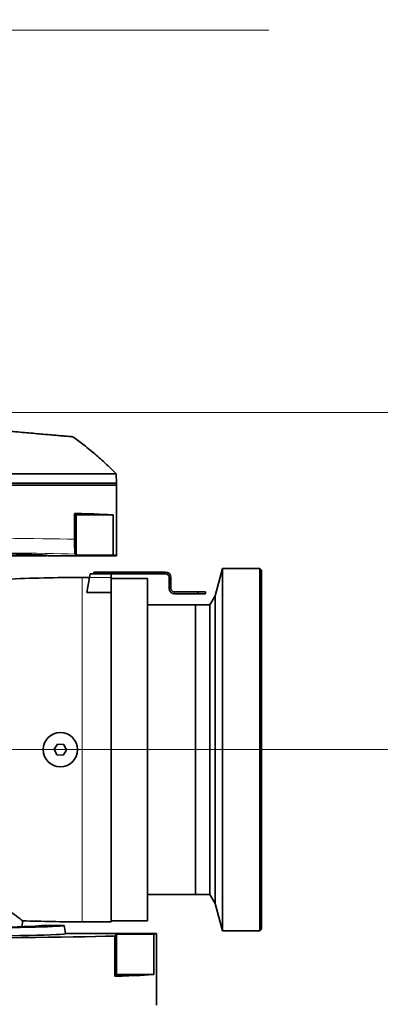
# Model space of a CAD drawing. Header units: millimetres. Extents: x 0 to 12429, y 0 to 8400.
# Tile 85 of 139: x 8636 to 8835, y 1480 to 2023. Entities that reach past the tile are written whole.
import ezdxf

# ---------------------------------------------------------------- set-up
doc = ezdxf.new("R2010")
doc.units = ezdxf.units.MM
doc.header["$LTSCALE"] = 20
doc.linetypes.add('CENTERX2', pattern=[20.32, 12.7, -2.54, 2.54, -2.54])
doc.styles.add('SLDTEXTSTYLE0', font='TXT', dxfattribs={"width": 0.605})
doc.dimstyles.new('SLDDIMSTYLE0', dxfattribs={"dimtxt": 70, "dimasz": 70, "dimexe": 0, "dimexo": 0.0625, "dimgap": 17.5, "dimtad": 0, "dimtih": 1, "dimtoh": 1, "dimdec": 1, "dimrnd": 1e-09, "dimzin": 12, "dimdsep": 46, "dimtxsty": 'SLDTEXTSTYLE0', "dimsah": 1, "dimcen": 0, "dimadec": 0, "dimazin": 3, "dimtfac": 1, "dimtofl": 0, "dimtmove": 0, "dimatfit": 3, "dimfxl": 1, "dimfrac": 2, "dimtolj": 1, "dimtzin": 12, "dimarcsym": 0})
doc.dimstyles.new('SLDDIMSTYLE3', dxfattribs={"dimtxt": 70, "dimasz": 70, "dimexe": 0, "dimexo": 0.0625, "dimgap": 17.5, "dimtad": 1, "dimdec": 1, "dimrnd": 1e-09, "dimzin": 12, "dimdsep": 46, "dimtxsty": 'SLDTEXTSTYLE0', "dimsah": 1, "dimcen": 0.09, "dimadec": 0, "dimazin": 3, "dimtfac": 1, "dimtofl": 0, "dimtmove": 0, "dimatfit": 3, "dimfxl": 1, "dimfrac": 2, "dimtolj": 1, "dimtzin": 12, "dimarcsym": 0})

# ---------------------------------------------------------------- blocks, each defined once
blk = doc.blocks.new('_D')
at = {"color": 7, "linetype": 'Continuous', "lineweight": 0}
for p, q in [((7527.73, 1886.63), (7754.45, 2017.53)), ((7754.45, 2017.53), (8773.5, 2017.53)), ((7067, 1620.63), (7527.73, 1886.63))]:
    blk.add_line(p, q, dxfattribs=at)
at = {"color": 7, "linetype": 'Continuous', "lineweight": 18}
blk.add_solid([(7527.73, 1886.63), (7593.35, 1912.97), (7583.35, 1930.29)], dxfattribs=at)
at = {"color": 7, "linetype": 'Continuous', "lineweight": 18, "char_height": 70, "attachment_point": 1, "style": 'SLDTEXTSTYLE0'}
for s, insert in [('R532', (7784.45, 2322.62)), ('Smallest circumscribed', (7784.45, 2215.19)), ('radius axis 1 front side.', (7784.45, 2107.76))]:
    blk.add_mtext(s, dxfattribs=dict(at, insert=insert))
blk = doc.blocks.new('_D_54')
at = {"color": 7, "linetype": 'Continuous', "lineweight": 0}
for p, q in [((9253.38, 1806.63), (9253.38, 2372.47)), ((8516.35, 1806.63), (9098.14, 1806.63)), ((9128.62, 1806.63), (9283.38, 1806.63)), ((9253.38, 1620.63), (9253.38, 1806.63)), ((8720.41, 1620.63), (9283.38, 1620.63))]:
    blk.add_line(p, q, dxfattribs=at)
at = {"color": 7, "linetype": 'Continuous', "lineweight": 18}
for points in [[(9253.38, 1806.63), (9243.38, 1736.63), (9263.38, 1736.63)], [(9253.38, 1620.63), (9263.38, 1690.63), (9243.38, 1690.63)]]:
    blk.add_solid(points, dxfattribs=at)
at = {"color": 7, "linetype": 'Continuous', "lineweight": 18, "char_height": 70, "attachment_point": 1, "rotation": 90, "style": 'SLDTEXTSTYLE0'}
for s, insert in [('(2x M8)', (9163.15, 2046.09)), ('186', (9163.15, 1859.43))]:
    blk.add_mtext(s, dxfattribs=dict(at, insert=insert))
blk = doc.blocks.new('_D_55')
at = {"color": 7, "linetype": 'Continuous', "lineweight": 0}
for p, q in [((9113.38, 1620.63), (9113.38, 2451.02)), ((8764.11, 1620.63), (9143.38, 1620.63)), ((9113.38, 1620.63), (9113.38, 1411.63)), ((8476.31, 1411.63), (9143.38, 1411.63))]:
    blk.add_line(p, q, dxfattribs=at)
at = {"color": 7, "linetype": 'Continuous', "lineweight": 18}
for points in [[(9113.38, 1620.63), (9103.38, 1550.63), (9123.38, 1550.63)], [(9113.38, 1411.63), (9123.38, 1481.63), (9103.38, 1481.63)]]:
    blk.add_solid(points, dxfattribs=at)
at = {"color": 7, "linetype": 'Continuous', "lineweight": 18, "insert": (9023.15, 1857.77), "char_height": 70, "attachment_point": 1, "rotation": 90, "style": 'SLDTEXTSTYLE0'}
blk.add_mtext('208.5 (2x M8)', dxfattribs=at)
blk = doc.blocks.new('_D_56')
at = {"color": 7, "linetype": 'Continuous', "lineweight": 0}
for p, q in [((9393.38, 1806.63), (9393.38, 1988.45)), ((8516.35, 1806.63), (9098.14, 1806.63)), ((9128.62, 1806.63), (9423.38, 1806.63)), ((9393.38, 1620.63), (9393.38, 1806.63)), ((8764.11, 1620.63), (9423.38, 1620.63))]:
    blk.add_line(p, q, dxfattribs=at)
at = {"color": 7, "linetype": 'Continuous', "lineweight": 18}
for points in [[(9393.38, 1806.63), (9383.38, 1736.63), (9403.38, 1736.63)], [(9393.38, 1620.63), (9403.38, 1690.63), (9383.38, 1690.63)]]:
    blk.add_solid(points, dxfattribs=at)
at = {"color": 7, "linetype": 'Continuous', "lineweight": 18, "insert": (9303.15, 1828.03), "char_height": 70, "attachment_point": 1, "rotation": 90, "style": 'SLDTEXTSTYLE0'}
blk.add_mtext('186', dxfattribs=at)
blk = doc.blocks.new('_D_57')
at = {"color": 7, "linetype": 'Continuous', "lineweight": 0}
for p, q in [((8764.11, 1620.63), (9283.38, 1620.63)), ((9253.38, 1411.63), (9253.38, 1620.63)), ((8476.31, 1411.63), (9283.38, 1411.63)), ((9253.38, 1411.63), (9253.38, 1204.34))]:
    blk.add_line(p, q, dxfattribs=at)
at = {"color": 7, "linetype": 'Continuous', "lineweight": 18}
for points in [[(9253.38, 1620.63), (9243.38, 1550.63), (9263.38, 1550.63)], [(9253.38, 1411.63), (9263.38, 1481.63), (9243.38, 1481.63)]]:
    blk.add_solid(points, dxfattribs=at)
at = {"color": 7, "linetype": 'Continuous', "lineweight": 18, "insert": (9163.15, 1204.34), "char_height": 70, "attachment_point": 1, "rotation": 90, "style": 'SLDTEXTSTYLE0'}
blk.add_mtext('209', dxfattribs=at)
blk = doc.blocks.new('_D_58')
at = {"color": 7, "linetype": 'Continuous', "lineweight": 0}
for p, q in [((8516.35, 1806.63), (9098.14, 1806.63)), ((9128.62, 1806.63), (9563.38, 1806.63)), ((9533.38, 1411.63), (9533.38, 1806.63)), ((8476.31, 1411.63), (9563.38, 1411.63))]:
    blk.add_line(p, q, dxfattribs=at)
at = {"color": 7, "linetype": 'Continuous', "lineweight": 18}
for centre, start, end in [((9479.67, 1581.9), 63.4349, 116.5651), ((9479.67, 1636.35), 243.4349, 296.5651)]:
    blk.add_arc(centre, 120.11, start, end, dxfattribs=at)
for points in [[(9533.38, 1806.63), (9523.38, 1736.63), (9543.38, 1736.63)], [(9533.38, 1411.63), (9543.38, 1481.63), (9523.38, 1481.63)]]:
    blk.add_solid(points, dxfattribs=at)
at = {"color": 7, "linetype": 'Continuous', "lineweight": 18, "insert": (9443.15, 1528.92), "char_height": 70, "attachment_point": 1, "rotation": 90, "style": 'SLDTEXTSTYLE0'}
blk.add_mtext('395', dxfattribs=at)

msp = doc.modelspace()

# ---------------------------------------------------------------- linework, layer by layer
at = {"color": 7, "linetype": 'Continuous', "lineweight": 35}
for p, q in [((8689.466689, 1767.625819), (8689.284366, 1772.846848)), ((8579.501609, 1767.625819), (8689.466689, 1767.625819)), ((8689.501609, 1766.625819), (8579.501609, 1766.625819)), ((8689.396762, 1766.625819), (8689.466689, 1767.625819)), ((8689.501609, 1727.625819), (8689.501609, 1766.625819)), ((8666.321716, 1750.955712), (8666.321716, 1736.720287)), ((8666.321716, 1750.955712), (8667.151609, 1750.125819)), ((8667.151609, 1750.125819), (8667.151609, 1727.97492)), ((8667.151609, 1750.125819), (8687.668148, 1750.125819)), ((8687.668148, 1727.97492), (8687.668148, 1750.125819)), ((8488.001609, 1727.625819), (8651.001609, 1727.625819)), ((8651.001609, 1727.625819), (8651.20166, 1727.825869)), ((8652.001609, 1727.625819), (8689.501609, 1727.625819)), ((8667.151609, 1727.97492), (8666.570862, 1728.555668)), ((8687.668148, 1727.97492), (8667.151609, 1727.97492)), ((8674.854263, 1717.625819), (8674.501609, 1715.625819)), ((8674.854263, 1717.625819), (8686.501609, 1717.625819)), ((8677.001609, 1717.625819), (8677.001609, 1718.625819)), ((8677.001609, 1718.625819), (8679.501609, 1718.625819)), ((8679.501609, 1718.625819), (8679.501609, 1717.625819)), ((8679.501609, 1718.625819), (8686.31994, 1718.625819)), ((8686.31994, 1717.625819), (8686.31994, 1718.625819)), ((8686.31994, 1718.625819), (8709.201609, 1718.625819)), ((8686.501609, 1717.625819), (8686.501609, 1715.625819)), ((8686.501609, 1717.625819), (8709.201609, 1717.625819)), ((8709.201609, 1717.625819), (8709.201609, 1718.625819)), ((8709.201609, 1718.625819), (8716.501609, 1718.625819)), ((8709.201609, 1717.625819), (8716.501609, 1717.625819)), ((8748.001609, 1720.625819), (8743.963424, 1705.555106)), ((8768.501609, 1720.625819), (8748.001609, 1720.625819)), ((8748.001609, 1720.625819), (8748.001609, 1520.625819)), ((8769.501609, 1719.625819), (8768.501609, 1720.625819)), ((8768.501609, 1520.625819), (8768.501609, 1720.625819)), ((8769.501609, 1719.625819), (8769.501609, 1521.625819)), ((8674.501609, 1715.625819), (8670.501609, 1715.625819)), ((8674.501609, 1715.625819), (8673.026997, 1707.262875)), ((8686.501609, 1707.262875), (8686.501609, 1715.625819)), ((8706.501609, 1715.125819), (8686.501609, 1715.125819)), ((8706.501609, 1715.125819), (8706.501609, 1526.125819)), ((8718.501609, 1715.625819), (8718.501609, 1709.625819)), ((8719.501609, 1715.625819), (8719.501609, 1709.625819)), ((8686.501609, 1707.262875), (8673.026997, 1707.262875)), ((8686.501609, 1707.262875), (8686.501609, 1525.625819)), ((8734.501609, 1707.625819), (8721.501609, 1707.625819)), ((8734.501609, 1706.625819), (8721.501609, 1706.625819)), ((8734.501609, 1706.625819), (8734.501609, 1707.625819)), ((8734.501609, 1707.625819), (8738.501609, 1707.625819)), ((8738.501609, 1706.625819), (8734.501609, 1706.625819)), ((8738.501609, 1707.625819), (8738.501609, 1706.625819)), ((8733.001609, 1700.625819), (8706.501609, 1700.625819)), ((8734.018141, 1700.625819), (8733.001609, 1700.625819)), ((8733.001609, 1620.625819), (8733.001609, 1700.625819)), ((8733.001609, 1700.625819), (8733.001609, 1540.625819)), ((8737.518141, 1700.625819), (8736.997795, 1700.625819)), ((8741.001609, 1700.625819), (8740.497795, 1700.625819)), ((8743.963424, 1705.555106), (8741.001609, 1700.625819)), ((8741.001609, 1700.625819), (8741.001609, 1540.625819)), ((8743.963424, 1705.555106), (8743.963424, 1535.696531)), ((8656.968027, 1623.731962), (8655.044819, 1620.850769)), ((8655.044819, 1620.850769), (8656.578402, 1617.744626)), ((8655.355863, 1620.220777), (8655.355863, 1621.316749)), ((8660.424817, 1623.507011), (8656.968027, 1623.731962)), ((8660.035192, 1617.519675), (8661.958399, 1620.400868)), ((8661.958399, 1620.400868), (8660.424817, 1623.507011)), ((8733.001609, 1540.625819), (8733.001609, 1620.625819)), ((8656.578402, 1617.744626), (8660.035192, 1617.519675)), ((8706.501609, 1540.625819), (8733.001609, 1540.625819)), ((8733.001609, 1540.625819), (8741.001609, 1540.625819)), ((8741.001609, 1540.625819), (8743.963424, 1535.696531)), ((8743.963424, 1535.696531), (8748.001609, 1520.625819)), ((8637.360655, 1522.936245), (8637.534862, 1526.26032)), ((8660.501609, 1523.625819), (8648.207381, 1523.625819)), ((8661.295081, 1519.125819), (8660.501609, 1523.625819)), ((8670.501609, 1525.625819), (8686.501609, 1525.625819)), ((8686.501609, 1526.125819), (8706.501609, 1526.125819)), ((8768.501609, 1520.625819), (8769.501609, 1521.625819)), ((8711.501609, 1519.125819), (8661.295081, 1519.125819)), ((8689.501609, 1518.776717), (8688.498218, 1517.773326)), ((8688.498218, 1495.622427), (8688.498218, 1517.773326)), ((8710.086104, 1518.776717), (8689.501609, 1518.776717)), ((8689.501609, 1496.625819), (8689.501609, 1518.776717)), ((8710.086104, 1518.776717), (8710.086104, 1496.625819)), ((8711.501609, 1479.625819), (8711.501609, 1519.125819)), ((8748.001609, 1520.625819), (8768.501609, 1520.625819)), ((8689.501609, 1496.625819), (8688.498218, 1495.622427)), ((8710.086104, 1496.625819), (8689.501609, 1496.625819))]:
    msp.add_line(p, q, dxfattribs=at)
at = {"color": 8, "linetype": 'Continuous', "lineweight": 18}
for p, q in [((8716.501609, 1717.625819), (8716.501609, 1718.125819)), ((8670.501609, 1525.625819), (8670.501609, 1715.625819)), ((8674.501609, 1715.625819), (8686.501609, 1715.625819)), ((8718.501609, 1715.625819), (8719.501609, 1715.625819)), ((8719.501609, 1709.625819), (8718.501609, 1709.625819)), ((8721.501609, 1707.625819), (8721.501609, 1706.625819))]:
    msp.add_line(p, q, dxfattribs=at)
at = {"color": 7, "linetype": 'CENTERX2', "lineweight": 18}
msp.add_line((8795.205996, 1620.625819), (7067.001609, 1620.625819), dxfattribs=at)
at = {"color": 7, "linetype": 'Continuous', "lineweight": 35}
msp.add_circle((8658.501609, 1620.625819), 9.5, dxfattribs=at)
for centre, radius, start, end in [((8716.501609, 1715.625819), 3, 0, 90), ((8716.501609, 1715.625819), 2, 0, 90), ((8670.501609, 815.625819), 900, 90, 92.684129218), ((8721.501609, 1709.625819), 3, 180, 270), ((8721.501609, 1709.625819), 2, 180, 270), ((8670.501609, 2425.625819), 900, 267.897983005, 270)]:
    msp.add_arc(centre, radius, start, end, dxfattribs=at)
for centre, major_axis, ratio, start_param, end_param in [((8579.501609, 1749.776717), (110, 0), 0.0174550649, 0.182835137, 0.6611710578), ((8569.501609, 1727.625819), (82.5, 0), 0.0174550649, 0, 0.7676187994), ((8579.501609, 1727.625819), (110, 0), 0.0174550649, 0, 0.182835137), ((8569.501609, 1523.632244), (78.706632, 0), 0.0174552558, 3.1462697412, 6.2785082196), ((8569.501609, 1523.62093), (91.000431, 0), 0.0174551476, 3.8843112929, 6.2862631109), ((8569.501609, 1519.125819), (142, 0), 0.0174550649, 4.7123889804, 5.7060044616), ((8569.501609, 1519.120887), (91.793906, 0), 0.0174551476, 4.9233415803, 6.2862631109), ((8569.501609, 1519.125819), (142, 0), 0.0174550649, 6.141870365, 6.2831853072), ((8569.501609, 1496.97492), (142, 0), 0.0174550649, 5.7060044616, 6.141870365)]:
    msp.add_ellipse(centre, major_axis=major_axis, ratio=ratio, start_param=start_param, end_param=end_param, dxfattribs=at)
at = {"color": 8, "linetype": 'Continuous', "lineweight": 18}
for centre, major_axis, ratio, start_param in [((8579.501609, 1735.627037), (110, 0), 0.0161856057, 0.6611710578), ((8579.501609, 1727.628256), (102, 0), 0.0174550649, 0.5479003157)]:
    msp.add_ellipse(centre, major_axis=major_axis, ratio=ratio, start_param=start_param, end_param=1.5707963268, dxfattribs=at)
at = {"color": 7, "linetype": 'Continuous', "lineweight": 35}
for points, knots in [([(8512.351348, 1806.625819), (8524.27534, 1805.582604), (8542.161701, 1804.017751), (8563.047736, 1802.190459), (8574.989861, 1801.145659), (8583.023593, 1800.442798), (8590.2275, 1799.812538), (8596.56237, 1799.258309), (8602.927301, 1798.701449), (8609.186903, 1798.153805), (8615.269107, 1797.621681), (8621.164641, 1797.105889), (8626.911373, 1796.603115), (8632.389675, 1796.123826), (8637.538431, 1795.673368), (8642.349739, 1795.252433), (8646.841506, 1794.859454), (8650.884668, 1794.505723), (8654.451535, 1794.193663), (8657.535505, 1793.923851), (8660.173986, 1793.693013), (8662.287564, 1793.508099), (8663.888665, 1793.368021), (8664.940607, 1793.275988), (8665.477859, 1793.228985), (8665.446004, 1793.231772), (8665.434767, 1793.232755)], [0, 0, 0, 0, 0.1841149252, 0.2761781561, 0.3222109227, 0.3682470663, 0.4001580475, 0.4322877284, 0.4651020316, 0.4981519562, 0.5300626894, 0.5621912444, 0.5950101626, 0.6280694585, 0.6601305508, 0.6924193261, 0.7254302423, 0.7586926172, 0.7902911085, 0.8223471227, 0.8546366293, 0.8874060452, 0.9187453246, 0.9505344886, 0.9825517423, 1, 1, 1, 1]), ([(8689.233814, 1772.885236), (8687.787698, 1774.312755), (8684.510295, 1777.548011), (8678.892682, 1782.629942), (8672.717675, 1787.754158), (8668.117295, 1791.363653), (8665.764537, 1793.019042), (8665.443414, 1793.244983)], [0, 0, 0, 0, 0.1944678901, 0.4407319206, 0.7246784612, 0.9624219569, 1, 1, 1, 1]), ([(8689.193311, 1772.843668), (8689.217792, 1772.843722), (8689.311958, 1772.84393), (8688.655955, 1772.842752), (8687.249033, 1772.844884), (8685.043224, 1772.841635), (8682.070124, 1772.84289), (8678.357514, 1772.841026), (8673.972447, 1772.839161), (8668.939706, 1772.840007), (8663.206913, 1772.835766), (8656.880975, 1772.836622), (8650.052998, 1772.833443), (8642.750508, 1772.831811), (8634.907719, 1772.830912), (8626.681364, 1772.827593), (8618.180361, 1772.827442), (8609.430813, 1772.824135), (8600.361544, 1772.823414), (8590.350154, 1772.820787), (8583.354477, 1772.819575), (8579.501609, 1772.818907)], [0, 0, 0, 0, 0.0192030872, 0.0738646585, 0.1266079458, 0.1797173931, 0.2339818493, 0.2886454, 0.3413898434, 0.3945005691, 0.4487663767, 0.5034313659, 0.5561729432, 0.6092806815, 0.6635432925, 0.7182049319, 0.770948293, 0.8240578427, 0.8783224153, 0.932986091, 1, 1, 1, 1]), ([(8666.321716, 1736.720287), (8666.323112, 1736.068074), (8666.325896, 1734.768233), (8666.348441, 1732.807845), (8666.381878, 1731.230738), (8666.42312, 1730.054192), (8666.467459, 1729.236964), (8666.516964, 1728.695315), (8666.55289, 1728.602231), (8666.570862, 1728.555668)], [0, 0, 0, 0, 0.10856082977, 0.21635822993, 0.38229815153, 0.51881253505, 0.65562526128, 0.82773121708, 1, 1, 1, 1]), ([(8736.997795, 1700.62575), (8736.99906, 1700.625772), (8737.026886, 1700.626276), (8736.924673, 1700.624368), (8736.686459, 1700.620386), (8736.296738, 1700.615414), (8735.821767, 1700.612017), (8735.307381, 1700.611596), (8734.815136, 1700.614374), (8734.397192, 1700.619198), (8734.118496, 1700.62364), (8733.989858, 1700.626034), (8734.013222, 1700.625606), (8734.018141, 1700.625515)], [0, 0, 0, 0, 0.005073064, 0.1116075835, 0.2181490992, 0.325063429, 0.4325338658, 0.5404944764, 0.6486814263, 0.756745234, 0.8643787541, 0.9714447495, 1, 1, 1, 1]), ([(8740.497795, 1700.62575), (8740.49906, 1700.625772), (8740.526886, 1700.626276), (8740.424673, 1700.624368), (8740.186459, 1700.620386), (8739.796738, 1700.615414), (8739.321767, 1700.612017), (8738.807381, 1700.611596), (8738.315136, 1700.614374), (8737.897192, 1700.619198), (8737.618496, 1700.62364), (8737.489858, 1700.626034), (8737.513222, 1700.625606), (8737.518141, 1700.625515)], [0, 0, 0, 0, 0.005073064, 0.1116075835, 0.2181490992, 0.325063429, 0.4325338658, 0.5404944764, 0.6486814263, 0.756745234, 0.8643787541, 0.9714447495, 1, 1, 1, 1]), ([(8637.49172, 1526.262582), (8637.500942, 1526.255333), (8637.530787, 1526.231875), (8637.223812, 1526.473363), (8636.573826, 1526.984051), (8635.581476, 1527.760881), (8634.313391, 1528.749125), (8632.792571, 1529.927249), (8631.00003, 1531.305838), (8628.882341, 1532.919603), (8626.442235, 1534.758056), (8623.658852, 1536.825436), (8620.614411, 1539.045666), (8616.709697, 1541.842966), (8613.595642, 1543.971127), (8611.687871, 1545.274907)], [0, 0, 0, 0, 0.0329783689, 0.1067227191, 0.1827885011, 0.2588589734, 0.3301453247, 0.4014367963, 0.4743816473, 0.5473322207, 0.6273911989, 0.7074571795, 0.7891343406, 0.8708168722, 1, 1, 1, 1])]:
    msp.add_open_spline(points, degree=3, knots=knots, dxfattribs=at)

# ---------------------------------------------------------------- dimensions: what is measured, and where the dimension line sits
at = {"color": 7, "linetype": 'Continuous', "lineweight": 18}
for base, p1, p2, text, picture, middle in [((9113.384614, 1411.625819), (8760.114411, 1620.625819), (8472.31181, 1411.625819), '208.5 (2x M8)', '_D_55', (9113.384614, 2154.399232)), ((9253.384614, 1806.625819), (8760.114411, 1620.625819), (8512.351348, 1806.625819), '<> (2x M8)', '_D_54', (9253.384614, 2115.948794)), ((9533.384614, 1806.625819), (8472.31181, 1411.625819), (8512.351348, 1806.625819), '(<>)', '_D_58', (9533.384614, 1609.125819))]:
    dim = msp.add_linear_dim(base=base, p1=p1, p2=p2, angle=90, text=text, dimstyle='SLDDIMSTYLE3', dxfattribs=at)
    dim.commit()
    dim.dimension.update_dxf_attribs({"geometry": picture, "text_midpoint": middle, "dimtype": 160})
dim = msp.add_radius_dim(center=(7067.001609, 1620.625819), mpoint=(7527.727124, 1886.625819), text='<>\\PSmallest circumscribed\\Pradius axis 1 front side.', dimstyle='SLDDIMSTYLE0', dxfattribs=at)
dim.commit()
dim.dimension.update_dxf_attribs({"geometry": '_D', "text_midpoint": (8278.974674, 2178.672372), "dimtype": 164})
for base, p1, p2, picture, middle in [((9393.384614, 1806.625819), (8760.114411, 1620.625819), (8512.351348, 1806.625819), '_D_56', (9393.384614, 1908.236989)), ((9253.384614, 1620.625819), (8472.31181, 1411.625819), (8760.114411, 1620.625819), '_D_57', (9253.384614, 1284.552039))]:
    dim = msp.add_linear_dim(base=base, p1=p1, p2=p2, angle=90, dimstyle='SLDDIMSTYLE3', dxfattribs=at)
    dim.commit()
    dim.dimension.update_dxf_attribs({"geometry": picture, "text_midpoint": middle, "dimtype": 160})

doc.saveas('drawing.dxf')
